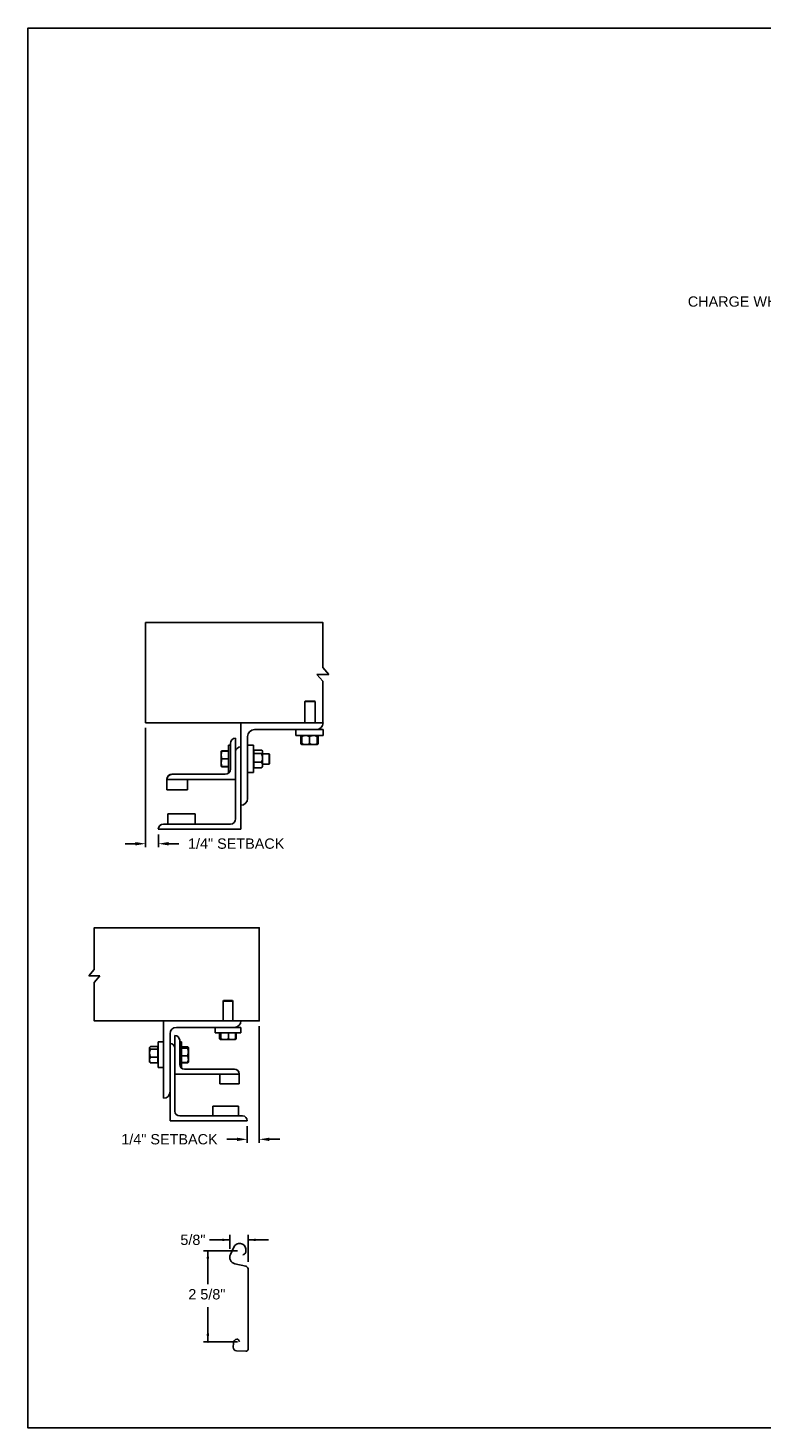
# Model space of a CAD drawing. Header units: inches. Extents: x 169.6 to 213.7, y 195.1 to 266.5.
# Tile 50 of 51: x 194.3 to 200.9, y 234.4 to 247.2. Entities that reach past the tile are written whole.
import ezdxf
from ezdxf import colors
from ezdxf.entities.mleader import LeaderData, LeaderLine
from ezdxf.math import Vec2, Vec3

# ---------------------------------------------------------------- set-up
doc = ezdxf.new("R2010")
doc.units = ezdxf.units.IN
doc.header["$LTSCALE"] = 0.25
doc.header["$MEASUREMENT"] = 0
doc.layers.add('ANNOTATIONS', color=1, linetype='Continuous')
doc.layers.add('DETAILS', color=4, linetype='Continuous')
doc.styles.add('ARIAL', font='arial.ttf', dxfattribs={"height": 0.09375})
doc.dimstyles.new('STANDARD$0', dxfattribs={"dimtxt": 0.09375, "dimasz": 0.09375, "dimexe": 0.03125, "dimexo": 0.046875, "dimgap": 0.09, "dimtad": 0, "dimtih": 1, "dimtoh": 1, "dimdec": 4, "dimzin": 0, "dimdsep": 46, "dimtxsty": 'ARIAL', "dimcen": 0.09, "dimadec": 0, "dimazin": 0, "dimtfac": 1, "dimtdec": 4, "dimtofl": 0, "dimtmove": 0, "dimatfit": 1, "dimfxl": 1, "dimtolj": 1, "dimtzin": 0, "dimarcsym": 0})

# ---------------------------------------------------------------- blocks, each defined once
blk = doc.blocks.new('*D62')
at = {"layer": 'ANNOTATIONS', "color": 0, "lineweight": -2, "transparency": 16777216}
for p, q in [((195.322, 240.815), (195.322, 239.73)), ((195.438, 239.846), (195.438, 239.73)), ((195.229, 239.762), (195.135, 239.762)), ((195.531, 239.762), (195.625, 239.762))]:
    blk.add_line(p, q, dxfattribs=at)
at = {"layer": 'ANNOTATIONS', "color": 0, "transparency": 16777216}
for points in [[(195.229, 239.777), (195.229, 239.746), (195.322, 239.762)], [(195.531, 239.777), (195.531, 239.746), (195.438, 239.762)]]:
    blk.add_solid(points, dxfattribs=at)
at = {"layer": 'defpoints', "color": 0, "transparency": 16777216}
for p in [(195.322, 240.862), (195.438, 239.893), (195.438, 239.762)]:
    blk.add_point(p, dxfattribs=at)
at = {"layer": 'ANNOTATIONS', "color": 0, "transparency": 16777216, "insert": (196.146, 239.762), "char_height": 0.09375, "attachment_point": 5, "style": 'ARIAL'}
blk.add_mtext('\\A1;1/4" SETBACK', dxfattribs=at)
blk = doc.blocks.new('*D61')
at = {"layer": 'ANNOTATIONS', "color": 0, "lineweight": -2, "transparency": 16777216}
for p, q in [((196.356, 238.101), (196.356, 237.041)), ((196.247, 237.193), (196.247, 237.041)), ((196.154, 237.073), (196.06, 237.073)), ((196.449, 237.073), (196.543, 237.073))]:
    blk.add_line(p, q, dxfattribs=at)
at = {"layer": 'ANNOTATIONS', "color": 0, "transparency": 16777216}
for points in [[(196.154, 237.088), (196.154, 237.057), (196.247, 237.073)], [(196.449, 237.088), (196.449, 237.057), (196.356, 237.073)]]:
    blk.add_solid(points, dxfattribs=at)
at = {"layer": 'defpoints', "color": 0, "transparency": 16777216}
for p in [(196.356, 238.148), (196.247, 237.24), (196.247, 237.073)]:
    blk.add_point(p, dxfattribs=at)
at = {"layer": 'ANNOTATIONS', "color": 0, "transparency": 16777216, "insert": (195.539, 237.073), "char_height": 0.09375, "attachment_point": 5, "style": 'ARIAL'}
blk.add_mtext('\\A1;1/4" SETBACK', dxfattribs=at)

msp = doc.modelspace()

# ---------------------------------------------------------------- linework, layer by layer
at = {"layer": 'ANNOTATIONS'}
for p, q in [((196.08953, 236.15789), (195.90203, 236.15789)), ((196.08953, 236.07614), (196.08953, 236.20477)), ((196.25405, 235.95778), (196.25405, 236.20477)), ((196.25405, 236.15789), (196.44155, 236.15789)), ((196.15786, 236.05746), (195.85006, 236.05746)), ((195.88853, 236.05746), (195.88853, 235.75589)), ((195.88853, 235.23024), (195.88853, 235.54493)), ((196.15786, 235.23024), (195.85006, 235.23024))]:
    msp.add_line(p, q, dxfattribs=at)
for p in [(196.21823, 236.02594), (195.88853, 235.30475), (195.88853, 235.23024)]:
    msp.add_point(p, dxfattribs=at)
for points in [[(196.01921, 236.14617), (196.01921, 236.16961), (196.08953, 236.15789)], [(196.32437, 236.16961), (196.32437, 236.14617), (196.25405, 236.15789)], [(195.90025, 235.98714), (195.87681, 235.98714), (195.88853, 236.05746)], [(195.90025, 235.30057), (195.87681, 235.30057), (195.88853, 235.23024)]]:
    msp.add_solid(points, dxfattribs=at)
at = {"layer": 'defpoints'}
msp.add_lwpolyline([(213.72204, 234.44685), (194.25216, 234.44685), (194.25216, 247.18196), (213.72204, 247.18196)], close=True, dxfattribs=at)
at = {"layer": 'DETAILS'}
for p, q in [((196.98997, 241.30234), (196.93564, 241.36559)), ((196.88131, 241.30234), (196.98997, 241.30234)), ((196.93564, 241.23909), (196.88131, 241.30234)), ((196.77415, 241.05859), (196.76954, 241.05398)), ((196.76954, 240.86184), (196.76954, 241.05398)), ((196.76954, 241.05398), (196.86329, 241.05398)), ((196.77415, 241.05859), (196.85869, 241.05859)), ((196.85869, 241.05859), (196.86329, 241.05398)), ((196.86329, 241.05398), (196.86329, 240.86184)), ((196.18763, 239.89309), (196.18763, 240.86184)), ((196.14075, 240.72121), (196.14075, 239.98684)), ((196.25013, 240.17434), (196.25013, 240.73684)), ((196.31263, 240.79934), (196.93763, 240.79934)), ((196.68763, 240.74609), (196.68763, 240.79934)), ((196.93763, 240.74609), (196.68763, 240.74609)), ((196.73664, 240.73851), (196.73357, 240.73671)), ((196.73357, 240.73671), (196.73357, 240.67234)), ((196.73573, 240.73671), (196.73573, 240.67234)), ((196.73916, 240.74337), (196.74215, 240.74594)), ((196.74232, 240.73799), (196.73968, 240.73671)), ((196.73968, 240.73671), (196.73968, 240.67234)), ((196.74232, 240.73671), (196.74232, 240.67234)), ((196.81263, 240.73671), (196.81263, 240.67234)), ((196.88294, 240.73671), (196.88294, 240.67234)), ((196.88557, 240.73671), (196.88557, 240.67234)), ((196.88953, 240.73671), (196.88953, 240.67234)), ((196.89169, 240.73671), (196.89169, 240.67234)), ((196.93763, 240.79934), (196.93763, 240.74609)), ((196.00988, 240.60403), (196.00989, 240.60404)), ((196.00988, 240.60403), (196.00988, 240.60403)), ((196.00988, 240.4634), (196.00988, 240.60403)), ((196.07538, 240.60592), (196.01616, 240.60592)), ((196.07538, 240.60519), (196.01616, 240.60519)), ((196.07538, 240.60515), (196.01616, 240.60515)), ((196.07538, 240.60493), (196.01616, 240.60493)), ((196.07538, 240.60409), (196.01616, 240.60409)), ((196.07538, 240.65871), (196.09388, 240.65871)), ((196.07538, 240.65871), (196.07538, 240.40871)), ((196.09388, 240.67434), (196.09388, 240.43996)), ((196.25013, 240.65871), (196.30338, 240.65871)), ((196.30338, 240.65871), (196.30338, 240.40871)), ((196.30338, 240.60403), (196.30538, 240.60403)), ((196.30538, 240.45321), (196.30538, 240.61421)), ((196.30538, 240.61421), (196.37713, 240.61421)), ((196.30538, 240.58311), (196.37713, 240.58311)), ((196.3815, 240.60983), (196.3865, 240.60403)), ((196.3865, 240.4634), (196.3865, 240.60403)), ((196.3865, 240.58059), (196.44577, 240.58059)), ((196.44577, 240.58059), (196.45038, 240.57598)), ((196.44577, 240.58059), (196.44577, 240.48684)), ((196.45038, 240.57598), (196.45038, 240.49144)), ((196.73664, 240.67054), (196.73357, 240.67234)), ((196.7401, 240.66999), (196.73573, 240.67234)), ((196.74232, 240.66296), (196.73916, 240.66569)), ((196.74232, 240.67106), (196.73968, 240.67234)), ((196.74232, 240.66296), (196.88294, 240.66296)), ((196.00988, 240.4634), (196.00988, 240.4634)), ((196.00989, 240.46337), (196.00989, 240.46338)), ((196.0099, 240.46337), (196.00989, 240.46337)), ((196.00993, 240.46332), (196.0099, 240.46337)), ((196.01593, 240.46334), (196.01616, 240.46249)), ((196.01593, 240.46233), (196.01616, 240.4615)), ((196.07538, 240.53385), (196.01616, 240.53385)), ((196.07538, 240.46347), (196.01616, 240.46347)), ((196.07538, 240.46333), (196.01616, 240.46333)), ((196.07538, 240.46249), (196.01616, 240.46249)), ((196.07538, 240.46228), (196.01616, 240.46228)), ((196.07538, 240.46224), (196.01616, 240.46224)), ((196.07538, 240.4615), (196.01616, 240.4615)), ((196.30538, 240.4634), (196.30338, 240.4634)), ((196.30538, 240.50261), (196.37713, 240.50261)), ((196.30538, 240.45321), (196.37713, 240.45321)), ((196.3865, 240.4634), (196.3815, 240.4576)), ((196.44577, 240.48684), (196.3865, 240.48684)), ((196.45038, 240.49144), (196.44577, 240.48684)), ((195.51575, 240.34963), (195.51575, 240.25246)), ((195.51575, 240.34621), (196.14075, 240.34621)), ((196.047, 240.39309), (195.56263, 240.39309)), ((195.70325, 240.25246), (195.70325, 240.34621)), ((196.08194, 240.40871), (196.07538, 240.40871)), ((196.30338, 240.40871), (196.25013, 240.40871)), ((195.51575, 240.25246), (195.70325, 240.25246)), ((196.09388, 239.93996), (195.4845, 239.93996)), ((195.77357, 240.03371), (195.52357, 240.03371)), ((195.52357, 240.03371), (195.52357, 239.93996)), ((195.77357, 239.93996), (195.77357, 240.03371)), ((195.43763, 239.89309), (196.18763, 239.89309)), ((194.80451, 238.55937), (194.85505, 238.6182)), ((194.90558, 238.55937), (194.80451, 238.55937)), ((194.85505, 238.50054), (194.90558, 238.55937)), ((196.03207, 238.33411), (196.02775, 238.3298)), ((196.02775, 238.3298), (196.02775, 238.14966)), ((196.11564, 238.3298), (196.02775, 238.3298)), ((196.11132, 238.33411), (196.03207, 238.33411)), ((196.11564, 238.3298), (196.11132, 238.33411)), ((196.11564, 238.14966), (196.11564, 238.3298)), ((195.48576, 238.14966), (195.48576, 237.44654)), ((195.54435, 237.24146), (195.54435, 238.03247)), ((195.60295, 238.09107), (196.18889, 238.09107)), ((195.95451, 238.09107), (195.95451, 238.04114)), ((195.95451, 238.04114), (196.18889, 238.04114)), ((195.99589, 238.04114), (195.99589, 237.98563)), ((196.00408, 238.04114), (196.00408, 237.98563)), ((196.00763, 238.04114), (196.00763, 237.98563)), ((196.07525, 238.04114), (196.07525, 237.98563)), ((196.13932, 238.04114), (196.13932, 237.98563)), ((196.1475, 238.04114), (196.1475, 237.98563)), ((196.18889, 238.04114), (196.18889, 238.09107)), ((195.36043, 237.91089), (195.35791, 237.90796)), ((195.35791, 237.77613), (195.35791, 237.90796)), ((195.43396, 237.91614), (195.3667, 237.91614)), ((195.43396, 237.89418), (195.3667, 237.89418)), ((195.43396, 237.76795), (195.43396, 237.91614)), ((195.43584, 237.90796), (195.43396, 237.90796)), ((195.48576, 237.95923), (195.43584, 237.95923)), ((195.43584, 237.95923), (195.43584, 237.72486)), ((195.5883, 238.01782), (195.5883, 237.32935)), ((195.63224, 237.97388), (195.63224, 237.75415)), ((195.64959, 237.95923), (195.63224, 237.95923)), ((195.64959, 237.72486), (195.64959, 237.95923)), ((195.64959, 237.91536), (195.70511, 237.91536)), ((195.64959, 237.91208), (195.70511, 237.91208)), ((195.64959, 237.90288), (195.70511, 237.90288)), ((195.71099, 237.90796), (195.70976, 237.9101)), ((195.71099, 237.77613), (195.71099, 237.90748)), ((195.99907, 237.98361), (196.00578, 237.97974)), ((196.00585, 237.97974), (196.13754, 237.97974)), ((196.13762, 237.97974), (196.14433, 237.98361)), ((196.1475, 237.98563), (196.13861, 237.98209)), ((196.14428, 237.98359), (196.1475, 237.98563)), ((195.35791, 237.88296), (195.35662, 237.88167)), ((195.35662, 237.88167), (195.35662, 237.80242)), ((195.35662, 237.80242), (195.35791, 237.80113)), ((195.35791, 237.77613), (195.36043, 237.7732)), ((195.43396, 237.82009), (195.3667, 237.82009)), ((195.43396, 237.76795), (195.3667, 237.76795)), ((195.43396, 237.77613), (195.43584, 237.77613)), ((195.64959, 237.83285), (195.70511, 237.83285)), ((195.64959, 237.77201), (195.70511, 237.77201)), ((195.64959, 237.76873), (195.70511, 237.76873)), ((195.70638, 237.77264), (195.70511, 237.76873)), ((195.70976, 237.77399), (195.71099, 237.77613)), ((195.43584, 237.72486), (195.48576, 237.72486)), ((196.17424, 237.66626), (195.5883, 237.66626)), ((195.64343, 237.72486), (195.64959, 237.72486)), ((195.67619, 237.71021), (196.13029, 237.71021)), ((195.99846, 237.57837), (195.99846, 237.66626)), ((196.17424, 237.67053), (196.17424, 237.57837)), ((196.17424, 237.57837), (195.99846, 237.57837)), ((195.63224, 237.2854), (196.20353, 237.2854)), ((195.93254, 237.2854), (195.93254, 237.37329)), ((195.93254, 237.37329), (196.16691, 237.37329)), ((196.16691, 237.37329), (196.16691, 237.2854)), ((196.24748, 237.24146), (195.54435, 237.24146))]:
    msp.add_line(p, q, dxfattribs=at)
for points in [[(196.93564, 241.36559), (196.93564, 241.77384), (195.3223, 241.77384), (195.3223, 240.86184), (196.93763, 240.86184)], [(196.93564, 240.86184), (196.93564, 241.23909)], [(194.85505, 238.6182), (194.85505, 238.9979), (196.3556, 238.9979), (196.3556, 238.14966), (194.85505, 238.14966), (194.85505, 238.50054)]]:
    msp.add_lwpolyline(points, dxfattribs=at)
msp.add_lwpolyline([(196.20786, 236.02075, 0.33746117), (196.23479, 236.05881), (196.23447, 236.07669, 0.73725505), (196.12432, 236.09155), (196.09351, 236.02513, 0.47976839), (196.13532, 235.94081), (196.23374, 235.91924, -0.21720182), (196.25405, 235.89528), (196.25405, 235.82661), (196.25405, 235.16057, -0.36619075), (196.23431, 235.14515), (196.14965, 235.14787, -0.41028649), (196.11838, 235.18138), (196.12032, 235.21868, -0.37745755), (196.15415, 235.255, -0.31905635), (196.16603, 235.24952), (196.1771, 235.23024)], format="xyb", dxfattribs=at)
for centre, radius, start, end in [((196.87513, 240.86184), 0.0625, 270, 0), ((196.14075, 240.67434), 0.04688, 90, 180), ((196.31263, 240.73684), 0.0625, 90, 180), ((196.18763, 240.59621), 0.04688, 90, 180), ((196.047, 240.43996), 0.04688, 270, 0), ((195.56098, 240.34785), 0.04527, 87.917978, 177.754387), ((195.56263, 240.34621), 0.04688, 90, 180), ((196.18763, 240.17434), 0.0625, 270, 0), ((195.4845, 239.89309), 0.04688, 90, 180), ((196.09388, 239.98684), 0.04688, 270, 0), ((196.13029, 238.14966), 0.05859, 270, 0), ((195.60295, 238.03247), 0.05859, 90, 180), ((195.54435, 237.90064), 0.04395, 0, 90), ((195.5883, 237.97388), 0.04395, 0, 90), ((195.67619, 237.75415), 0.04395, 180, 270), ((196.13183, 237.6678), 0.04244, 2.245613, 92.082022), ((196.13029, 237.66626), 0.04395, 0, 90), ((195.48576, 237.50513), 0.05859, 270, 0), ((195.63224, 237.32935), 0.04395, 180, 270), ((196.20353, 237.24146), 0.04395, 0, 90)]:
    msp.add_arc(centre, radius, start, end, dxfattribs=at)
for points, knots in [([(196.73357, 240.73671), (196.73538, 240.73958), (196.7372, 240.74247), (196.73915, 240.74335), (196.73916, 240.74336)], [0, 0, 0, 0, 0.99332562, 1, 1, 1, 1]), ([(196.73573, 240.73671), (196.7364, 240.73808), (196.738, 240.74131), (196.73975, 240.74425), (196.74084, 240.74473), (196.74095, 240.74478)], [0, 0, 0, 0, 0.39860917, 0.94310679, 1, 1, 1, 1]), ([(196.74232, 240.74002), (196.7418, 240.73983), (196.73954, 240.73899), (196.73739, 240.7377), (196.73573, 240.73671)], [0, 0, 0, 0, 0.22784114, 1, 1, 1, 1]), ([(196.77747, 240.74609), (196.77255, 240.74573), (196.76253, 240.74501), (196.75088, 240.7408), (196.74425, 240.73763), (196.74232, 240.73671)], [0, 0, 0, 0, 0.40629057, 0.82726642, 1, 1, 1, 1]), ([(196.74232, 240.73671), (196.74232, 240.73811), (196.74232, 240.7414), (196.74232, 240.7452), (196.74232, 240.74579), (196.74232, 240.74609)], [0, 0, 0, 0, 0.26545991, 0.62807649, 1, 1, 1, 1]), ([(196.81263, 240.73671), (196.80716, 240.73918), (196.79603, 240.74419), (196.78387, 240.74607), (196.77764, 240.74609), (196.77747, 240.74609)], [0, 0, 0, 0, 0.48434141, 0.98632773, 1, 1, 1, 1]), ([(196.84778, 240.74609), (196.84286, 240.74573), (196.83284, 240.74501), (196.82119, 240.7408), (196.81456, 240.73763), (196.81263, 240.73671)], [0, 0, 0, 0, 0.40629057, 0.82726642, 1, 1, 1, 1]), ([(196.88294, 240.73671), (196.87747, 240.73918), (196.86634, 240.74419), (196.85418, 240.74607), (196.84795, 240.74609), (196.84778, 240.74609)], [0, 0, 0, 0, 0.48434141, 0.98632773, 1, 1, 1, 1]), ([(196.88294, 240.73671), (196.88294, 240.73811), (196.88294, 240.7414), (196.88294, 240.7452), (196.88294, 240.74579), (196.88294, 240.74609)], [0, 0, 0, 0, 0.26545991, 0.62807649, 1, 1, 1, 1]), ([(196.8831, 240.74579), (196.88341, 240.74537), (196.88409, 240.74446), (196.8849, 240.7407), (196.88541, 240.7377), (196.88557, 240.73671)], [0, 0, 0, 0, 0.36178326, 0.79041419, 1, 1, 1, 1]), ([(196.88431, 240.74464), (196.88458, 240.74448), (196.88589, 240.74375), (196.88763, 240.74067), (196.88906, 240.73769), (196.88953, 240.73671)], [0, 0, 0, 0, 0.15175447, 0.72144224, 1, 1, 1, 1]), ([(196.89169, 240.73671), (196.88988, 240.73958), (196.88806, 240.74247), (196.8861, 240.74335), (196.88609, 240.74336)], [0, 0, 0, 0, 0.99332562, 1, 1, 1, 1]), ([(196.01616, 240.60409), (196.0144, 240.59839), (196.01086, 240.58688), (196.01021, 240.57497), (196.00988, 240.56897)], [0, 0, 0, 0, 0.49545796, 1, 1, 1, 1]), ([(196.00988, 240.60403), (196.01009, 240.60403), (196.01052, 240.60405), (196.0132, 240.60407), (196.0154, 240.60409), (196.01616, 240.60409)], [0, 0, 0, 0, 0.3928666, 0.79169603, 1, 1, 1, 1]), ([(196.00988, 240.56897), (196.00989, 240.56814), (196.00994, 240.56183), (196.01131, 240.54994), (196.01453, 240.53925), (196.01616, 240.53385)], [0, 0, 0, 0, 0.07010266, 0.53079095, 1, 1, 1, 1]), ([(196.01616, 240.60493), (196.01481, 240.60482), (196.01211, 240.60458), (196.01021, 240.60429), (196.01001, 240.6041), (196.00994, 240.60404)], [0, 0, 0, 0, 0.39883061, 0.80149747, 1, 1, 1, 1]), ([(196.01616, 240.60515), (196.01481, 240.605), (196.01211, 240.60471), (196.01022, 240.60435), (196.01002, 240.60412), (196.00995, 240.60405)], [0, 0, 0, 0, 0.40277376, 0.80942169, 1, 1, 1, 1]), ([(196.01616, 240.60592), (196.01482, 240.60568), (196.01212, 240.60518), (196.01027, 240.60457), (196.01007, 240.60421), (196.01001, 240.60411)], [0, 0, 0, 0, 0.41812145, 0.84026469, 1, 1, 1, 1]), ([(196.37713, 240.61421), (196.37852, 240.6129), (196.38182, 240.60978), (196.38562, 240.60459), (196.3862, 240.60066), (196.3865, 240.59866)], [0, 0, 0, 0, 0.26545991, 0.62807649, 1, 1, 1, 1]), ([(196.3865, 240.59866), (196.38649, 240.59831), (196.38643, 240.59598), (196.38489, 240.59163), (196.38114, 240.58682), (196.37812, 240.58403), (196.37713, 240.58311)], [0, 0, 0, 0, 0.06653229, 0.43528257, 0.81455084, 1, 1, 1, 1]), ([(196.37713, 240.58311), (196.37959, 240.57685), (196.3846, 240.56411), (196.38649, 240.55019), (196.3865, 240.54305), (196.3865, 240.54286)], [0, 0, 0, 0, 0.48434141, 0.98632773, 1, 1, 1, 1]), ([(196.73357, 240.67234), (196.73538, 240.66947), (196.7372, 240.66659), (196.73915, 240.6657), (196.73916, 240.66569)], [0, 0, 0, 0, 0.99332562, 1, 1, 1, 1]), ([(196.73573, 240.67234), (196.7364, 240.67097), (196.738, 240.66774), (196.73975, 240.6648), (196.74084, 240.66432), (196.74095, 240.66427)], [0, 0, 0, 0, 0.39860917, 0.94310679, 1, 1, 1, 1]), ([(196.73968, 240.67234), (196.73992, 240.67095), (196.74048, 240.66767), (196.74131, 240.66419), (196.7419, 240.66364), (196.74215, 240.66342)], [0, 0, 0, 0, 0.30001685, 0.70983799, 1, 1, 1, 1]), ([(196.77747, 240.66296), (196.77255, 240.66332), (196.76253, 240.66405), (196.75088, 240.66825), (196.74425, 240.67142), (196.74232, 240.67234)], [0, 0, 0, 0, 0.40629057, 0.82726642, 1, 1, 1, 1]), ([(196.74232, 240.67234), (196.74232, 240.67095), (196.74232, 240.66765), (196.74232, 240.66385), (196.74232, 240.66326), (196.74232, 240.66296)], [0, 0, 0, 0, 0.26545991, 0.62807649, 1, 1, 1, 1]), ([(196.81263, 240.67234), (196.80716, 240.66988), (196.79603, 240.66486), (196.78387, 240.66298), (196.77764, 240.66296), (196.77747, 240.66296)], [0, 0, 0, 0, 0.48434141, 0.98632773, 1, 1, 1, 1]), ([(196.84778, 240.66296), (196.84286, 240.66332), (196.83284, 240.66405), (196.82119, 240.66825), (196.81456, 240.67142), (196.81263, 240.67234)], [0, 0, 0, 0, 0.40629057, 0.82726642, 1, 1, 1, 1]), ([(196.88294, 240.67234), (196.87747, 240.66988), (196.86634, 240.66486), (196.85418, 240.66298), (196.84795, 240.66296), (196.84778, 240.66296)], [0, 0, 0, 0, 0.48434141, 0.98632773, 1, 1, 1, 1]), ([(196.88294, 240.67234), (196.88294, 240.67095), (196.88294, 240.66765), (196.88294, 240.66385), (196.88294, 240.66326), (196.88294, 240.66296)], [0, 0, 0, 0, 0.26545991, 0.62807649, 1, 1, 1, 1]), ([(196.88311, 240.66327), (196.88341, 240.66368), (196.88409, 240.66459), (196.8849, 240.66835), (196.88541, 240.67135), (196.88557, 240.67234)], [0, 0, 0, 0, 0.36127383, 0.7902469, 1, 1, 1, 1]), ([(196.88431, 240.66442), (196.88458, 240.66457), (196.88589, 240.66531), (196.88763, 240.66838), (196.88906, 240.67136), (196.88953, 240.67234)], [0, 0, 0, 0, 0.15175447, 0.72144224, 1, 1, 1, 1]), ([(196.89169, 240.67234), (196.88988, 240.66947), (196.88806, 240.66659), (196.8861, 240.6657), (196.88609, 240.66569)], [0, 0, 0, 0, 0.993325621, 1, 1, 1, 1]), ([(196.01616, 240.53385), (196.0144, 240.52813), (196.01086, 240.5166), (196.01021, 240.50467), (196.00988, 240.49866)], [0, 0, 0, 0, 0.49545796, 1, 1, 1, 1]), ([(196.00988, 240.49866), (196.00989, 240.49782), (196.00994, 240.49151), (196.01131, 240.4796), (196.01453, 240.46888), (196.01616, 240.46347)], [0, 0, 0, 0, 0.070102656, 0.530790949, 1, 1, 1, 1]), ([(196.01616, 240.46347), (196.0154, 240.46346), (196.01322, 240.46345), (196.01053, 240.46343), (196.0101, 240.46341), (196.00988, 240.4634)], [0, 0, 0, 0, 0.2083045, 0.6015254, 1, 1, 1, 1]), ([(196.00988, 240.4634), (196.00995, 240.4634), (196.01016, 240.46338), (196.01209, 240.46336), (196.0148, 240.46334), (196.01616, 240.46333)], [0, 0, 0, 0, 0.22973043, 0.61267004, 1, 1, 1, 1]), ([(196.3865, 240.54286), (196.38615, 240.53723), (196.38542, 240.52576), (196.38121, 240.51242), (196.37805, 240.50482), (196.37713, 240.50261)], [0, 0, 0, 0, 0.40629057, 0.82726642, 1, 1, 1, 1]), ([(196.37713, 240.50261), (196.37959, 240.49877), (196.3846, 240.49095), (196.38649, 240.48241), (196.3865, 240.47803), (196.3865, 240.47791)], [0, 0, 0, 0, 0.484341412, 0.986327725, 1, 1, 1, 1]), ([(196.3865, 240.47791), (196.38615, 240.47446), (196.38542, 240.46742), (196.38121, 240.45923), (196.37805, 240.45457), (196.37713, 240.45321)], [0, 0, 0, 0, 0.40629057, 0.82726642, 1, 1, 1, 1]), ([(196.38134, 240.45769), (196.38092, 240.45711), (196.37982, 240.45558), (196.37816, 240.45413), (196.37713, 240.45321)], [0, 0, 0, 0, 0.37432244, 1, 1, 1, 1]), ([(195.3667, 237.91614), (195.36539, 237.91521), (195.3623, 237.91301), (195.35874, 237.90934), (195.35819, 237.90657), (195.35791, 237.90516)], [0, 0, 0, 0, 0.26545991, 0.62807649, 1, 1, 1, 1]), ([(195.35791, 237.90516), (195.35792, 237.90491), (195.35798, 237.90326), (195.35942, 237.90019), (195.36294, 237.8968), (195.36577, 237.89483), (195.3667, 237.89418)], [0, 0, 0, 0, 0.06653229, 0.43528257, 0.81455084, 1, 1, 1, 1]), ([(195.3667, 237.89418), (195.36439, 237.88842), (195.35969, 237.87669), (195.35792, 237.86388), (195.35791, 237.85731), (195.35791, 237.85714)], [0, 0, 0, 0, 0.48434141, 0.98632773, 1, 1, 1, 1]), ([(195.70511, 237.91536), (195.70583, 237.91471), (195.70779, 237.91297), (195.70896, 237.91119), (195.70971, 237.91007)], [0, 0, 0, 0, 0.36956739, 1, 1, 1, 1]), ([(195.70511, 237.91208), (195.70582, 237.91176), (195.70786, 237.91086), (195.71038, 237.90933), (195.71079, 237.9081), (195.71099, 237.90748)], [0, 0, 0, 0, 0.2083045, 0.6015254, 1, 1, 1, 1]), ([(195.71099, 237.90748), (195.71092, 237.90712), (195.71073, 237.90617), (195.70892, 237.90462), (195.70638, 237.90346), (195.70511, 237.90288)], [0, 0, 0, 0, 0.22973043, 0.61267004, 1, 1, 1, 1]), ([(195.70511, 237.90288), (195.70675, 237.8972), (195.71007, 237.88572), (195.71069, 237.87385), (195.71099, 237.86787)], [0, 0, 0, 0, 0.49545796, 1, 1, 1, 1]), ([(196.00608, 237.98076), (196.00471, 237.98114), (196.00126, 237.98209), (195.99791, 237.9843), (195.99589, 237.98563)], [0, 0, 0, 0, 0.39613311, 1, 1, 1, 1]), ([(196.00585, 237.97974), (196.00581, 237.97975), (196.00549, 237.9798), (196.00489, 237.98108), (196.00435, 237.9841), (196.00408, 237.98563)], [0, 0, 0, 0, 0.07010266, 0.53079095, 1, 1, 1, 1]), ([(196.00763, 237.98563), (196.00734, 237.98398), (196.00676, 237.98066), (196.00616, 237.98005), (196.00585, 237.97974)], [0, 0, 0, 0, 0.49545796, 1, 1, 1, 1]), ([(196.04144, 237.97974), (196.04064, 237.97975), (196.03457, 237.9798), (196.02312, 237.98108), (196.01282, 237.9841), (196.00763, 237.98563)], [0, 0, 0, 0, 0.07010266, 0.53079095, 1, 1, 1, 1]), ([(196.07525, 237.98563), (196.06976, 237.98398), (196.05868, 237.98066), (196.04722, 237.98005), (196.04144, 237.97974)], [0, 0, 0, 0, 0.49545796, 1, 1, 1, 1]), ([(196.10728, 237.97974), (196.10303, 237.97994), (196.09444, 237.98034), (196.08377, 237.98285), (196.07743, 237.98492), (196.07525, 237.98563)], [0, 0, 0, 0, 0.3928666, 0.79169603, 1, 1, 1, 1]), ([(196.13932, 237.98563), (196.1353, 237.98436), (196.12723, 237.98183), (196.11646, 237.98), (196.10977, 237.97981), (196.10728, 237.97974)], [0, 0, 0, 0, 0.38329119, 0.77026914, 1, 1, 1, 1]), ([(196.13754, 237.97974), (196.13759, 237.97975), (196.1379, 237.9798), (196.13851, 237.98108), (196.13905, 237.9841), (196.13932, 237.98563)], [0, 0, 0, 0, 0.07010266, 0.53079095, 1, 1, 1, 1]), ([(195.35791, 237.85714), (195.35824, 237.85195), (195.35892, 237.84139), (195.36287, 237.82912), (195.36583, 237.82212), (195.3667, 237.82009)], [0, 0, 0, 0, 0.40629057, 0.82726642, 1, 1, 1, 1]), ([(195.3667, 237.82009), (195.36439, 237.81604), (195.35969, 237.80778), (195.35792, 237.79877), (195.35791, 237.79414), (195.35791, 237.79402)], [0, 0, 0, 0, 0.48434141, 0.98632773, 1, 1, 1, 1]), ([(195.35791, 237.79402), (195.35824, 237.79037), (195.35892, 237.78294), (195.36287, 237.7743), (195.36583, 237.76938), (195.3667, 237.76795)], [0, 0, 0, 0, 0.40629057, 0.82726642, 1, 1, 1, 1]), ([(195.36055, 237.77325), (195.36159, 237.77213), (195.36324, 237.77032), (195.36575, 237.7686), (195.3667, 237.76795)], [0, 0, 0, 0, 0.62450971, 1, 1, 1, 1]), ([(195.71099, 237.86787), (195.71099, 237.86704), (195.71093, 237.86075), (195.70965, 237.8489), (195.70663, 237.83823), (195.70511, 237.83285)], [0, 0, 0, 0, 0.07010266, 0.53079095, 1, 1, 1, 1]), ([(195.70511, 237.83285), (195.70675, 237.82791), (195.71007, 237.81794), (195.71069, 237.80763), (195.71099, 237.80243)], [0, 0, 0, 0, 0.49545796, 1, 1, 1, 1]), ([(195.71099, 237.80243), (195.71099, 237.80171), (195.71093, 237.79625), (195.70965, 237.78595), (195.70663, 237.77669), (195.70511, 237.77201)], [0, 0, 0, 0, 0.07010266, 0.53079095, 1, 1, 1, 1]), ([(195.70511, 237.77201), (195.70635, 237.77259), (195.70885, 237.77375), (195.71048, 237.77497), (195.71067, 237.77561), (195.71068, 237.77564)], [0, 0, 0, 0, 0.483809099, 0.972271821, 1, 1, 1, 1]), ([(195.70511, 237.76873), (195.70645, 237.76992), (195.70841, 237.77166), (195.70928, 237.77345), (195.70956, 237.77402)], [0, 0, 0, 0, 0.68088301, 1, 1, 1, 1])]:
    msp.add_open_spline(points, degree=3, knots=knots, dxfattribs=at)

# ---------------------------------------------------------------- texts
at = {"layer": 'ANNOTATIONS', "style": 'ARIAL'}
msp.add_text('2 5/8"', height=0.09375, dxfattribs=at).set_placement((195.71069, 235.61638))
at = {"layer": 'ANNOTATIONS', "insert": (195.75268, 236.15789), "char_height": 0.09375, "attachment_point": 5, "style": 'ARIAL'}
msp.add_mtext('\\A1;5/8"', dxfattribs=at)

# ---------------------------------------------------------------- dimensions: what is measured, and where the dimension line sits
at = {"layer": 'ANNOTATIONS'}
dim = msp.add_linear_dim(base=(195.43763, 239.76161), p1=(195.3223, 240.86184), p2=(195.43763, 239.89309), text='1/4" SETBACK', dimstyle='STANDARD$0', override={"dimarcsym": 1}, dxfattribs=at)
dim.commit()
dim.dimension.update_dxf_attribs({"geometry": '*D62', "text_midpoint": (196.14602, 239.76161), "dimtype": 160})
dim = msp.add_linear_dim(base=(196.24748, 237.07275), p1=(196.3556, 238.14833), p2=(196.24748, 237.24013), angle=180, text='1/4" SETBACK', dimstyle='STANDARD$0', override={"dimarcsym": 1}, dxfattribs=at)
dim.commit()
dim.dimension.update_dxf_attribs({"geometry": '*D61', "text_midpoint": (195.53909, 237.07275)})

# ---------------------------------------------------------------- leaders
ml = msp.add_multileader_mtext('Standard', dxfattribs=at)
ml.set_content('CHARGE WHEEL', color=256, style='ARIAL')
ml.set_leader_properties()
ml.build(insert=Vec2(0, 0))
ml.multileader.update_dxf_attribs({"dogleg_length": 0.36, "arrow_head_size": 0.09375})
ctx = ml.context
ctx.base_point, ctx.char_height, ctx.arrow_head_size, ctx.landing_gap_size, ctx.plane_origin = Vec3(200.17621, 244.69314), 0.09375, 0.09375, 0.09, Vec3(202.18616, 244.17407)
ctx.text_align_type = 2
notes = []
notes.append((ctx, [(0, (1, 1, 0), (201.50544, 244.69314), (-1, 0), 0.09796, [(0, [(201.6344, 244.47406)], 0, [])])]))
ctx.mtext.insert, ctx.mtext.alignment, ctx.mtext.flow_direction = Vec3(201.31748, 244.74081), 3, 5
for ctx, leaders in notes:
    for number, flags, end, landing, length, lines in leaders:
        leader = LeaderData()
        leader.index, (leader.has_last_leader_line, leader.has_dogleg_vector, leader.attachment_direction) = number, flags
        leader.last_leader_point, leader.dogleg_vector, leader.dogleg_length = Vec3(end), Vec3(landing), length
        for number, points, colour, breaks in lines:
            line = LeaderLine()
            line.index, line.vertices, line.color, line.breaks = number, Vec3.list(points), colors.encode_raw_color(colour), breaks
            leader.lines.append(line)
        ctx.leaders.append(leader)

doc.saveas('drawing.dxf')
